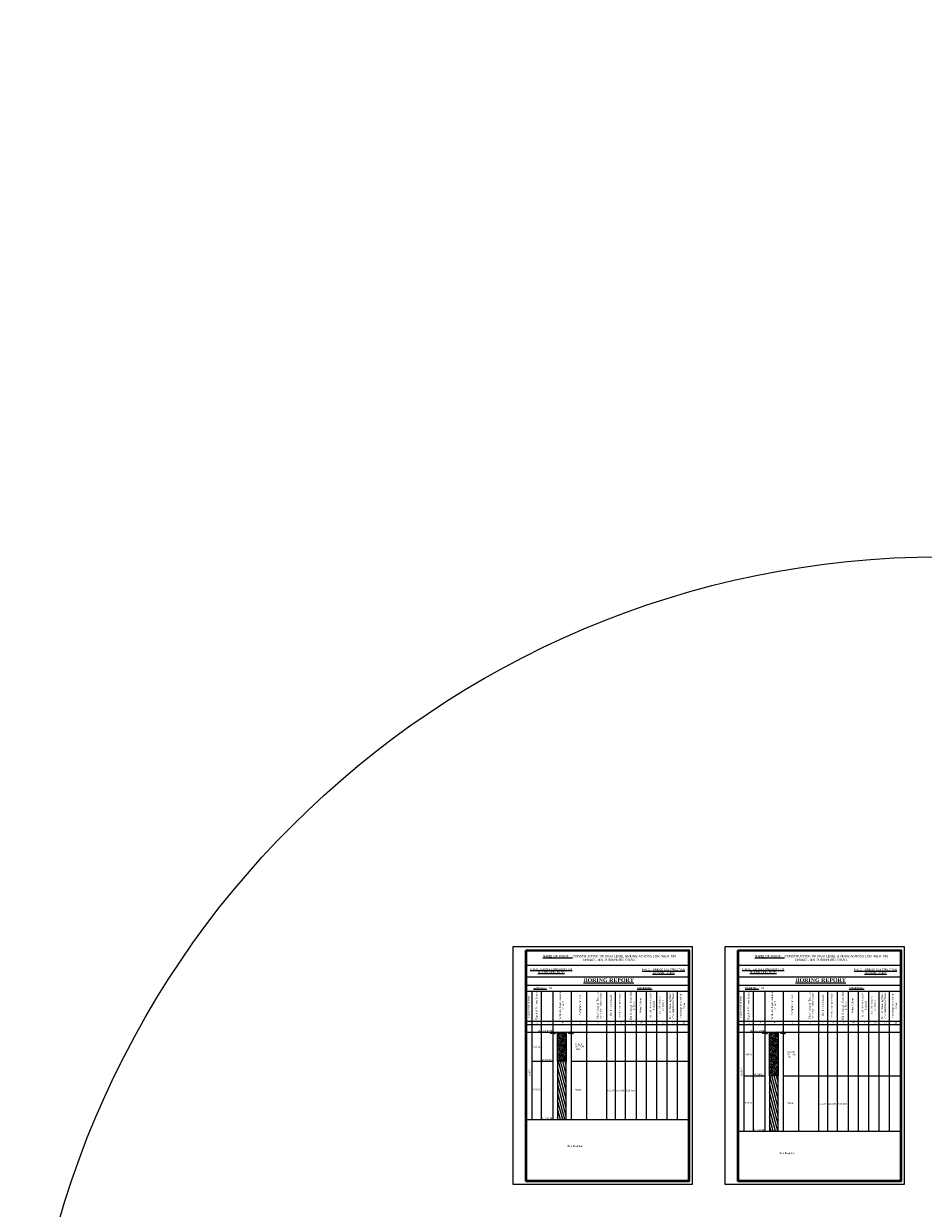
# Model space of a CAD drawing. Header units: inches. Extents: x 3286949 to 8345149, y -1833984 to -1290993.
# Tile 2 of 14: x 3286949 to 3379470, y -1547316 to -1425463. Entities that reach past the tile are written whole.
import ezdxf

# ---------------------------------------------------------------- set-up
doc = ezdxf.new("R2010")
doc.units = ezdxf.units.IN
doc.header["$MEASUREMENT"] = 0
doc.layers.add('GROUND_LVL', color=114, linetype='Continuous')
doc.layers.add('STR', color=7, linetype='Continuous', lineweight=25)
doc.styles.get("Standard").update_dxf_attribs({"font": 'arial.ttf'})

# ---------------------------------------------------------------- blocks, each defined once
blk = doc.blocks.new('A$C5CE42B1A')
at = {"layer": 'GROUND_LVL'}
for p, q in [((1883, 1552), (0, 0)), ((2512, 1552), (629, 0)), ((3006, 1552), (1124, 0)), ((1618, 1552), (3501, 0)), ((3563, 1552), (1680, 0)), ((2224, 1552), (4106, 0)), ((4168, 1552), (2286, 0)), ((2780, 1552), (4663, 0)), ((3275, 1552), (5157, 0)), ((3904, 1552), (5787, 0))]:
    blk.add_line(p, q, dxfattribs=at)

msp = doc.modelspace()

# ---------------------------------------------------------------- hatches: boundary and pattern name
at = {"ltscale": 100}
h = msp.add_hatch(dxfattribs=at)
h.set_pattern_fill('EARTH', color=5, scale=1494.140625, angle=200, style=0)
h.set_pattern_definition([(200, (3286621.8, -1290072.07), (-223.2517, -478.7648), [373.5352, -373.5352]), (200, (3286669.7, -1290203.7), (-223.2517, -478.7648), [373.5352, -373.5352]), (200, (3286717.6, -1290335.33), (-223.2517, -478.7648), [373.5352, -373.5352]), (290, (3286689.7, -1290395.18), (478.7648, -223.2517), [373.5352, -373.5352]), (290, (3286558.07, -1290443.1), (478.7648, -223.2517), [373.5352, -373.5352]), (290, (3286426.44, -1290491), (478.7648, -223.2517), [373.5352, -373.5352])])
h.paths.add_polyline_path([(3341855.9, -1532189.4), (3342752.4, -1532189.4), (3342752.4, -1529189.4), (3341855.9, -1529189.4)])
h = msp.add_hatch(dxfattribs=at)
h.set_pattern_fill('EARTH', color=5, scale=1494.140625, angle=200, style=0)
h.set_pattern_definition([(200, (3308425.8, -1290072.07), (-223.2517, -478.7648), [373.5352, -373.5352]), (200, (3308473.7, -1290203.7), (-223.2517, -478.7648), [373.5352, -373.5352]), (200, (3308521.6, -1290335.33), (-223.2517, -478.7648), [373.5352, -373.5352]), (290, (3308493.7, -1290395.18), (478.7648, -223.2517), [373.5352, -373.5352]), (290, (3308362.07, -1290443.1), (478.7648, -223.2517), [373.5352, -373.5352]), (290, (3308230.44, -1290491), (478.7648, -223.2517), [373.5352, -373.5352])])
h.paths.add_polyline_path([(3363659.9, -1533689.4), (3364556.4, -1533689.4), (3364556.4, -1529189.4), (3363659.9, -1529189.4)])
h = msp.add_hatch(dxfattribs=at)
h.set_pattern_fill('ANSI31', color=6, scale=1792.96875, angle=60, style=0)
h.set_pattern_definition([(105, (3343968.16, -1164826.92), (-216.48435, -58.00681), [])])
h.paths.add_polyline_path([(3341855.9, -1538189.4), (3342752.4, -1538189.4), (3342752.4, -1532189.4), (3341855.9, -1532189.4)])
h = msp.add_hatch(dxfattribs=at)
h.set_pattern_fill('ANSI31', color=6, scale=1792.96875, angle=60, style=0)
h.set_pattern_definition([(105, (3365772.16, -1164826.92), (-216.48435, -58.00681), [])])
h.paths.add_polyline_path([(3363659.9, -1539389.4), (3364556.4, -1539389.4), (3364556.4, -1533689.4), (3363659.9, -1533689.4)])

# ---------------------------------------------------------------- linework, layer by layer
at = {"lineweight": 13}
for p, q in [((3338635.3, -1522319.2), (3355369.7, -1522319.2)), ((3360439.3, -1522319.2), (3377173.7, -1522319.2)), ((3338635.3, -1523491.3), (3355369.7, -1523491.3)), ((3338635.3, -1524372.2), (3355369.7, -1524372.2)), ((3360439.3, -1523491.3), (3377173.7, -1523491.3)), ((3360439.3, -1524372.2), (3377173.7, -1524372.2))]:
    msp.add_line(p, q, dxfattribs=at)
for p, q in [((3338635.3, -1524967.3), (3355369.7, -1524967.3)), ((3338635.3, -1524967.3), (3338635.3, -1542764.4)), ((3339218.6, -1524967.3), (3339218.6, -1538189.4)), ((3340180.1, -1524967.3), (3340180.1, -1538189.4)), ((3341361.7, -1524967.3), (3341361.7, -1538189.4)), ((3343246.7, -1524967.3), (3343246.7, -1538189.4)), ((3344832.8, -1524967.3), (3344832.8, -1538189.4)), ((3346872, -1524967.3), (3346872, -1538189.4)), ((3347796.2, -1524967.3), (3347796.2, -1538189.4)), ((3348801.1, -1524967.3), (3348801.1, -1538189.4)), ((3349941.7, -1524967.3), (3349941.7, -1538189.4)), ((3350973.7, -1524967.3), (3350973.7, -1538189.4)), ((3352032.8, -1524967.3), (3352032.8, -1538189.4)), ((3353092, -1524967.3), (3353092, -1538189.4)), ((3354151.1, -1524967.3), (3354151.1, -1538189.4)), ((3360439.3, -1524967.3), (3377173.7, -1524967.3)), ((3360439.3, -1524967.3), (3360439.3, -1542764.4)), ((3361022.6, -1524967.3), (3361022.6, -1539389.4)), ((3361984.1, -1524967.3), (3361984.1, -1539389.4)), ((3363165.7, -1524967.3), (3363165.7, -1539389.4)), ((3365050.7, -1524967.3), (3365050.7, -1539389.4)), ((3366636.8, -1524967.3), (3366636.8, -1539389.4)), ((3368676, -1524967.3), (3368676, -1539389.4)), ((3369600.2, -1524967.3), (3369600.2, -1539389.4)), ((3370605.1, -1524967.3), (3370605.1, -1539389.4)), ((3371745.7, -1524967.3), (3371745.7, -1539389.4)), ((3372777.7, -1524967.3), (3372777.7, -1539389.4)), ((3373836.8, -1524967.3), (3373836.8, -1539389.4)), ((3374896, -1524967.3), (3374896, -1539389.4)), ((3375955.1, -1524967.3), (3375955.1, -1539389.4)), ((3338635.3, -1528056.5), (3355369.7, -1528056.5)), ((3338635.3, -1528392.5), (3355369.7, -1528392.5)), ((3338635.3, -1529189.4), (3355369.7, -1529189.4)), ((3341361.7, -1529189.4), (3343246.7, -1529189)), ((3360439.3, -1528056.5), (3377173.7, -1528056.5)), ((3360439.3, -1528392.5), (3377173.7, -1528392.5)), ((3360439.3, -1529189.4), (3377173.7, -1529189.4)), ((3363165.7, -1529189.4), (3365050.7, -1529189)), ((3339218.6, -1532189.4), (3341361.7, -1532189.4)), ((3343246.7, -1532189.4), (3355369.7, -1532189.4)), ((3361022.6, -1533689.4), (3363165.7, -1533689.4)), ((3365050.7, -1533689.4), (3377173.7, -1533689.4)), ((3338606.7, -1538189.4), (3355369.7, -1538189.4)), ((3360410.7, -1539389.4), (3377173.7, -1539389.4))]:
    msp.add_line(p, q)
at = {"lineweight": 0}
for p, q in [((3338606.7, -1529189.4), (3355398.3, -1529189.4)), ((3360410.7, -1529189.4), (3377202.3, -1529189.4))]:
    msp.add_line(p, q, dxfattribs=at)
at = {"color": 0, "ltscale": 2}
for p, q in [((3343096.3, -1529188.9), (3344766.4, -1529189.4)), ((3364900.3, -1529188.9), (3366570.4, -1529189.4))]:
    msp.add_line(p, q, dxfattribs=at)
at = {"ltscale": 0.5}
for p, q in [((3343330.5, -1529188.9), (3344766.4, -1529188.9)), ((3365134.5, -1529188.9), (3366570.4, -1529188.9)), ((3355369.7, -1537156.1), (3355381.3, -1537156.1)), ((3377173.7, -1537156.1), (3377185.3, -1537156.1)), ((3355369.7, -1539387.4), (3355381.3, -1539387.4)), ((3377173.7, -1539387.4), (3377185.3, -1539387.4))]:
    msp.add_line(p, q, dxfattribs=at)
for points in [[(3337301, -1520375.1), (3355708.5, -1520375.1), (3355708.5, -1544881), (3337301, -1544881)], [(3359105, -1520375.1), (3377512.5, -1520375.1), (3377512.5, -1544881), (3359105, -1544881)]]:
    msp.add_lwpolyline(points, close=True)
at = {"lineweight": 40}
for points in [[(3338606.7, -1520783.6), (3355398.3, -1520783.6), (3355398.3, -1544507.9), (3338606.7, -1544507.9)], [(3338635.3, -1520812.2), (3355369.7, -1520812.2), (3355369.7, -1544479.3), (3338635.3, -1544479.3)], [(3360410.7, -1520783.6), (3377202.3, -1520783.6), (3377202.3, -1544507.9), (3360410.7, -1544507.9)], [(3360439.3, -1520812.2), (3377173.7, -1520812.2), (3377173.7, -1544479.3), (3360439.3, -1544479.3)]]:
    msp.add_lwpolyline(points, close=True, dxfattribs=at)
at = {"color": 6, "linetype": 'ByBlock'}
for points in [[(3341855.9, -1529189.4), (3342752.4, -1529189.4), (3342752.4, -1532189.4), (3341855.9, -1532189.4)], [(3363659.9, -1529189.4), (3364556.4, -1529189.4), (3364556.4, -1533689.4), (3363659.9, -1533689.4)]]:
    msp.add_lwpolyline(points, close=True, dxfattribs=at)
at = {"color": 0}
for points in [[(3342752.4, -1532189.4), (3341855.9, -1532189.4), (3341855.9, -1538189.4), (3342752.4, -1538189.4)], [(3364556.4, -1533689.4), (3363659.9, -1533689.4), (3363659.9, -1539389.4), (3364556.4, -1539389.4)]]:
    msp.add_lwpolyline(points, close=True, dxfattribs=at)
msp.add_circle((3381282.5, -1574631), 94333.9)

# ---------------------------------------------------------------- block references
at = {"layer": 'STR', "xscale": 0.0975404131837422, "yscale": 0.09754041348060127, "zscale": 0.09754041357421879}
for p in [(3341077.9, -1529345), (3342938.4, -1529340.3), (3362881.9, -1529345), (3364742.4, -1529340.3)]:
    msp.add_blockref('A$C5CE42B1A', p, dxfattribs=at)

# ---------------------------------------------------------------- texts
at = {"char_height": 191.25, "attachment_point": 1, "rotation": 90}
for s, insert, width in [('\\pi289.01;{\\fTimes New Roman|b0|i0|c0|p18;Crushing Strength of \\P\\pi1217.3;Core}', (3354438.8, -1527973.6), 2965.414), ('\\pi289.01;{\\fTimes New Roman|b0|i0|c0|p18;Crushing Strength of \\P\\pi1217.3;Core}', (3376242.8, -1527973.6), 2965.414), ('\\pi61.557;{\\fTimes New Roman|b0|i0|c0|p18;Symbolic Representation \\P\\pi1067.4;of  Soil}', (3342017.7, -1527973.6), 2951.188), ('\\pi61.557;{\\fTimes New Roman|b0|i0|c0|p18;Symbolic Representation \\P\\pi1067.4;of  Soil}', (3363821.7, -1527973.6), 2951.188), ('\\pi35.152;{\\fTimes New Roman|b0|i0|c0|p18;Dia of casing / Bore Hole \\P\\pi1035.7;in Rock}', (3349272.1, -1527973.6), 2951.188), ('\\pi220.68;{\\fTimes New Roman|b0|i0|c0|p18;R.L. of  Water Loss if \\P\\pi1028.3;Noticed}', (3351318.4, -1527973.6), 2951.188), ('\\pi35.152;{\\fTimes New Roman|b0|i0|c0|p18;Dia of casing / Bore Hole \\P\\pi1035.7;in Rock}', (3371076.1, -1527973.6), 2951.188), ('\\pi220.68;{\\fTimes New Roman|b0|i0|c0|p18;R.L. of  Water Loss if \\P\\pi1028.3;Noticed}', (3373122.4, -1527973.6), 2951.188), ('\\pi595.54;{\\fTimes New Roman|b0|i0|c0|p18;R.L. of  Artisan \\P\\pi923.57;Condition}', (3352272, -1527973.6), 2965.414), ('\\pi595.54;{\\fTimes New Roman|b0|i0|c0|p18;R.L. of  Artisan \\P\\pi923.57;Condition}', (3374076, -1527973.6), 2965.414), ('\\pi289.01;{\\fTimes New Roman|b0|i0|c0|p18;Crushing Strength of \\P\\pi1217.3;Core}', (3354438.8, -1607058.6), 2965.414), ('\\pi289.01;{\\fTimes New Roman|b0|i0|c0|p18;Crushing Strength of \\P\\pi1217.3;Core}', (3376242.8, -1607058.6), 2965.414), ('\\pi704.18;{\\fTimes New Roman|b0|i0|c0|p18;Water Colour}', (3350263, -1527973.6), 2951.188), ('\\pi704.18;{\\fTimes New Roman|b0|i0|c0|p18;Water Colour}', (3372067, -1527973.6), 2951.188), ('\\pi61.557;{\\fTimes New Roman|b0|i0|c0|p18;Symbolic Representation \\P\\pi1067.4;of  Soil}', (3342017.7, -1607058.6), 2951.188), ('\\pi61.557;{\\fTimes New Roman|b0|i0|c0|p18;Symbolic Representation \\P\\pi1067.4;of  Soil}', (3363821.7, -1607058.6), 2951.188), ('\\pi35.152;{\\fTimes New Roman|b0|i0|c0|p18;Dia of casing / Bore Hole \\P\\pi1035.7;in Rock}', (3349272.1, -1607058.6), 2951.188), ('\\pi220.68;{\\fTimes New Roman|b0|i0|c0|p18;R.L. of  Water Loss if \\P\\pi1028.3;Noticed}', (3351318.4, -1607058.6), 2951.188), ('\\pi35.152;{\\fTimes New Roman|b0|i0|c0|p18;Dia of casing / Bore Hole \\P\\pi1035.7;in Rock}', (3371076.1, -1607058.6), 2951.188), ('\\pi220.68;{\\fTimes New Roman|b0|i0|c0|p18;R.L. of  Water Loss if \\P\\pi1028.3;Noticed}', (3373122.4, -1607058.6), 2951.188), ('\\pi595.54;{\\fTimes New Roman|b0|i0|c0|p18;R.L. of  Artisan \\P\\pi923.57;Condition}', (3352272, -1607058.6), 2965.414), ('\\pi595.54;{\\fTimes New Roman|b0|i0|c0|p18;R.L. of  Artisan \\P\\pi923.57;Condition}', (3374076, -1607058.6), 2965.414), ('\\pi394.49;{\\fTimes New Roman|b0|i0|c0|p18;Discription of  Soil}', (3344086.8, -1527973.6), 2951.188), ('\\pi394.49;{\\fTimes New Roman|b0|i0|c0|p18;Discription of  Soil}', (3365890.8, -1527973.6), 2951.188), ('\\pi342.85;{\\fTimes New Roman|b0|i0|c0|p18;Total Depth of Bore}', (3338805.6, -1528119.3), 2951.188), ('\\pi342.85;{\\fTimes New Roman|b0|i0|c0|p18;Total Depth of Bore}', (3360609.6, -1528119.3), 2951.188), ('\\pi704.18;{\\fTimes New Roman|b0|i0|c0|p18;Water Colour}', (3350263, -1607058.6), 2951.188), ('\\pi704.18;{\\fTimes New Roman|b0|i0|c0|p18;Water Colour}', (3372067, -1607058.6), 2951.188), ('\\pi289.49;{\\fTimes New Roman|b0|i0|c0|p18;% of  Core Recovery}', (3348159.9, -1527973.6), 2951.188), ('\\pi289.49;{\\fTimes New Roman|b0|i0|c0|p18;% of  Core Recovery}', (3369963.9, -1527973.6), 2951.188), ('\\pi127.48;{\\fTimes New Roman|b0|i0|c0|p18;R.L. of  Standing Water \\P\\pi185.53;on Completion of Bore}', (3353327.6, -1527973.6), 2965.414), ('\\pi127.48;{\\fTimes New Roman|b0|i0|c0|p18;R.L. of  Standing Water \\P\\pi185.53;on Completion of Bore}', (3375131.6, -1527973.6), 2965.414), ('\\pi173.18;{\\fTimes New Roman|b0|i0|c0|p18;Discription of  Rock as \\P\\pi166.56;per Visual Observation}', (3345888.7, -1527973.6), 2951.188), ('\\pi173.18;{\\fTimes New Roman|b0|i0|c0|p18;Discription of  Rock as \\P\\pi166.56;per Visual Observation}', (3367692.7, -1527973.6), 2951.188), ('\\pi83.068;{\\fTimes New Roman|b0|i0|c0|p18;Depth of Various Stratas}', (3339576.2, -1528003.1), 2951.188), ('\\pi83.068;{\\fTimes New Roman|b0|i0|c0|p18;Depth of Various Stratas}', (3361380.2, -1528003.1), 2951.188), ('\\pi398.14;{\\fTimes New Roman|b0|i0|c0|p18; Rock Core Length}', (3347210.9, -1527973.6), 2951.188), ('\\pi398.14;{\\fTimes New Roman|b0|i0|c0|p18; Rock Core Length}', (3369014.9, -1527973.6), 2951.188), ('\\pi394.49;{\\fTimes New Roman|b0|i0|c0|p18;Discription of  Soil}', (3344086.8, -1607058.6), 2951.188), ('\\pi394.49;{\\fTimes New Roman|b0|i0|c0|p18;Discription of  Soil}', (3365890.8, -1607058.6), 2951.188), ('\\pi342.85;{\\fTimes New Roman|b0|i0|c0|p18;Total Depth of Bore}', (3338805.6, -1607204.3), 2951.188), ('\\pi342.85;{\\fTimes New Roman|b0|i0|c0|p18;Total Depth of Bore}', (3360609.6, -1607204.3), 2951.188)]:
    msp.add_mtext(s, dxfattribs=dict(at, insert=insert, width=width))
at = {"attachment_point": 1}
for s, insert, char_height, width in [('\\pi1320.6;{\\LNAME OF WORK\\C0; :-\\l CONSTRUCTION OF HIGH LEVEL BRIDGE ACROSS LOR NALA  ON \\P\\pi669.25,l4781.3;DHAUR - MALPURIKHURD  ROAD.}', (3339035.4, -1521250.9), 239.062, 16245.82), ('\\pi1320.6;{\\LNAME OF WORK\\C0; :-\\l CONSTRUCTION OF HIGH LEVEL BRIDGE ACROSS LOR NALA  ON \\P\\pi669.25,l4781.3;DHAUR - MALPURIKHURD  ROAD.}', (3360839.4, -1521250.9), 239.062, 16245.82), ('\\pi377.01;{\\LP.W.D. , BRIDGE CONSTRUCTION \\P\\pi1149.3;SUB-DIVISION- DURG}', (3338666.6, -1522622.5), 191.25, 5030.927), ('\\pi339.9;{\\LP.W.D.  , BRIDGE CONSTRUCTION \\P\\pi1398.6;DIVISION  - DURG}', (3350204.2, -1522678.7), 191.25, 5030.927), ('\\pi377.01;{\\LP.W.D. , BRIDGE CONSTRUCTION \\P\\pi1149.3;SUB-DIVISION- DURG}', (3360470.6, -1522622.5), 191.25, 5030.927), ('\\pi339.9;{\\LP.W.D.  , BRIDGE CONSTRUCTION \\P\\pi1398.6;DIVISION  - DURG}', (3372008.2, -1522678.7), 191.25, 5030.927), ('\\pi96.872;{\\fTimes New Roman|b1|i0|c0|p18;\\LBORING REPORT}', (3344439.6, -1523644.2), 398.438, 5155.788), ('\\pi96.872;{\\fTimes New Roman|b1|i0|c0|p18;\\LBORING REPORT}', (3366243.6, -1523644.2), 398.438, 5155.788), ('\\pi529.98;{\\LBORE No.}  :- B1', (3338834.8, -1524535.5), 191.25, 2951.188), ('\\pi1658.4;{\\LCHAINAGE.} :- ', (3348397.4, -1524535.5), 191.25, 5002.273), ('\\pi512.49;{\\LBORE No.}  :- B2', (3360638.8, -1524535.5), 191.25, 2951.188), ('\\pi1658.4;{\\LCHAINAGE.} :- ', (3370201.4, -1524535.5), 191.25, 5002.273), ('{\\fTimes New Roman|b0|i0|c0|p18;1}', (3338912.5, -1528092.4), 191.25, 150.862), ('{\\fTimes New Roman|b0|i0|c0|p18;2}', (3339660.4, -1528092.4), 191.25, 150.862), ('{\\fTimes New Roman|b0|i0|c0|p18;3}', (3340842, -1528092.4), 191.25, 150.862), ('{\\fTimes New Roman|b0|i0|c0|p18;4}', (3342300.2, -1528092.4), 191.25, 150.862), ('{\\fTimes New Roman|b0|i0|c0|p18;5}', (3344137.6, -1528092.4), 191.25, 150.862), ('{\\fTimes New Roman|b0|i0|c0|p18;6}', (3345953.5, -1528092.4), 191.25, 150.862), ('{\\fTimes New Roman|b0|i0|c0|p18;7}', (3347276.5, -1528092.4), 191.25, 150.862), ('{\\fTimes New Roman|b0|i0|c0|p18;8}', (3348281.4, -1528092.4), 191.25, 150.862), ('{\\fTimes New Roman|b0|i0|c0|p18;9}', (3349422, -1528092.4), 191.25, 150.862), ('{\\fTimes New Roman|b0|i0|c0|p18;10}', (3350317, -1528092.4), 191.25, 150.862), ('{\\fTimes New Roman|b0|i0|c0|p18;11}', (3351513.1, -1528092.4), 191.25, 150.862), ('{\\fTimes New Roman|b0|i0|c0|p18;12}', (3352572.3, -1528092.4), 191.25, 150.862), ('{\\fTimes New Roman|b0|i0|c0|p18;13}', (3353631.4, -1528092.4), 191.25, 150.862), ('{\\fTimes New Roman|b0|i0|c0|p18;14}', (3354690.6, -1528122.5), 191.25, 150.862), ('{\\fTimes New Roman|b0|i0|c0|p18;1}', (3360716.5, -1528092.4), 191.25, 150.862), ('{\\fTimes New Roman|b0|i0|c0|p18;2}', (3361464.4, -1528092.4), 191.25, 150.862), ('{\\fTimes New Roman|b0|i0|c0|p18;3}', (3362646, -1528092.4), 191.25, 150.862), ('{\\fTimes New Roman|b0|i0|c0|p18;4}', (3364104.2, -1528092.4), 191.25, 150.862), ('{\\fTimes New Roman|b0|i0|c0|p18;5}', (3365941.6, -1528092.4), 191.25, 150.862), ('{\\fTimes New Roman|b0|i0|c0|p18;6}', (3367757.5, -1528092.4), 191.25, 150.862), ('{\\fTimes New Roman|b0|i0|c0|p18;7}', (3369080.5, -1528092.4), 191.25, 150.862), ('{\\fTimes New Roman|b0|i0|c0|p18;8}', (3370085.4, -1528092.4), 191.25, 150.862), ('{\\fTimes New Roman|b0|i0|c0|p18;9}', (3371226, -1528092.4), 191.25, 150.862), ('{\\fTimes New Roman|b0|i0|c0|p18;10}', (3372121, -1528092.4), 191.25, 150.862), ('{\\fTimes New Roman|b0|i0|c0|p18;11}', (3373317.1, -1528092.4), 191.25, 150.862), ('{\\fTimes New Roman|b0|i0|c0|p18;12}', (3374376.3, -1528092.4), 191.25, 150.862), ('{\\fTimes New Roman|b0|i0|c0|p18;13}', (3375435.4, -1528092.4), 191.25, 150.862), ('{\\fTimes New Roman|b0|i0|c0|p18;14}', (3376494.6, -1528122.5), 191.25, 150.862), ('\\pi1710.1;Sub Engineer', (3341165.5, -1540813.3), 191.25, 5030.927), ('\\pi1710.1;Sub Engineer', (3362969.5, -1541539.8), 191.25, 5030.927)]:
    msp.add_mtext(s, dxfattribs=dict(at, insert=insert, char_height=char_height, width=width))
at = {"attachment_point": 5}
for s, insert, char_height in [('GL. 100.82 M', (3340561.3, -1529053.9), 175.312), ('GL. 101.24 M', (3362365.3, -1529053.9), 175.312), ('97.820 M', (3340730, -1532063.5), 175.31), ('96.740 M', (3362534, -1533563.5), 175.31), ('91.820 M', (3340794.5, -1538063.5), 175.31), ('91.040 M', (3362598.5, -1539263.5), 175.31)]:
    msp.add_mtext(s, dxfattribs=dict(at, insert=insert, char_height=char_height))
at = {"ltscale": 2, "attachment_point": 1}
for s, insert, char_height, width in [(' BLACK COTTON\\P  SOIL', (3343619.3, -1530334.8), 159.375, 1530.195), ('  3.00 M', (3339218.6, -1530662.9), 176.41, 1618.858), ('  4.50 M', (3361022.6, -1531420.4), 176.41, 1618.858), (' BLACK COTTON\\P  SOIL', (3365423.3, -1531141.8), 159.375, 1530.195), ('  6.00 M', (3339218.6, -1535016.9), 176.41, 1618.858), ('ROCK ', (3343655.5, -1535050.5), 159.38, 1530.195), ('        5.62 M', (3346421, -1535095.3), 176.411, 1618.858), ('        100 mm', (3348358.6, -1535106.4), 176.411, 1618.858), ('\\pi9.4272;93.67%', (3347858.4, -1535095.7), 176.411, 2016.083), ('  5.70 M', (3361022.6, -1536392.4), 176.41, 1618.858), ('ROCK ', (3365459.5, -1536426), 159.38, 1530.195), ('        5.27 M', (3368225, -1536470.8), 176.411, 1618.858), ('        100 mm', (3370162.6, -1536481.9), 176.411, 1618.858), ('\\pi9.4272;92.46%', (3369662.4, -1536471.2), 176.411, 2016.083)]:
    msp.add_mtext(s, dxfattribs=dict(at, insert=insert, char_height=char_height, width=width))
at = {"ltscale": 2, "char_height": 176.41, "width": 1618.858, "attachment_point": 1, "rotation": 90}
for s, insert in [('10.20 M', (3360669.7, -1533702.9)), ('9.00 M', (3338865.7, -1533702.9))]:
    msp.add_mtext(s, dxfattribs=dict(at, insert=insert))

doc.saveas('drawing.dxf')
